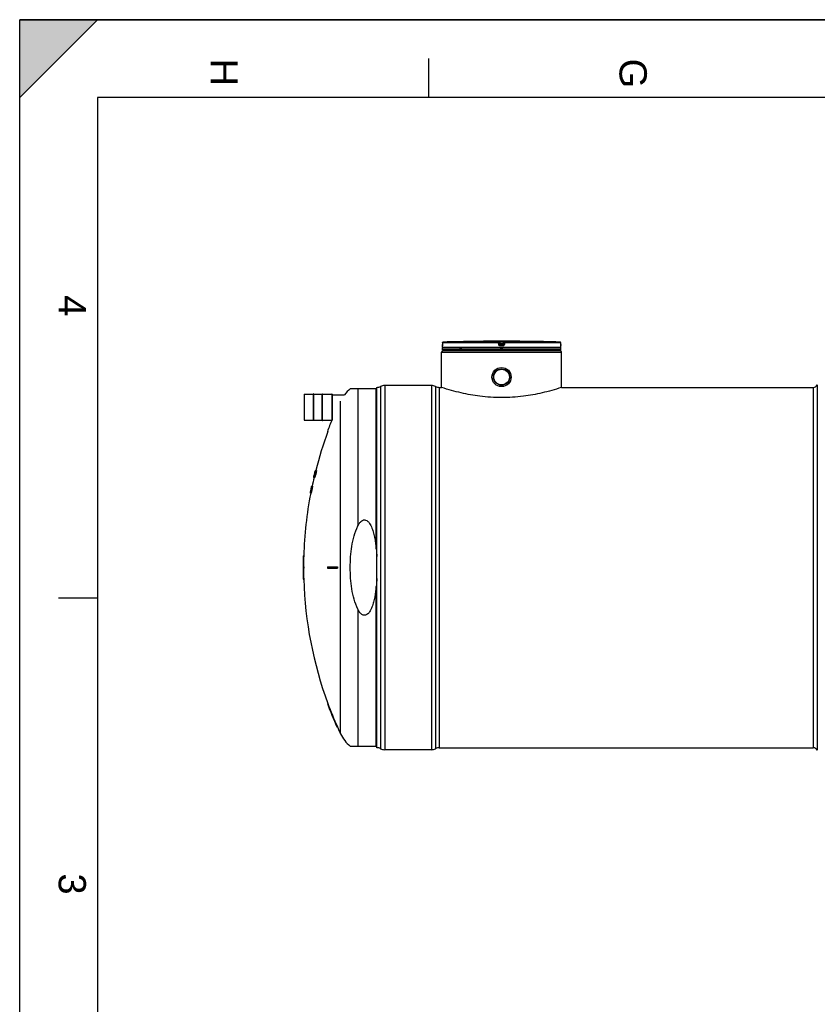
# Model space of a CAD drawing. Header units: millimetres. Extents: x 0 to 420, y 0 to 297.
# Tile 11 of 31: x 0 to 102, y 171 to 297. Entities that reach past the tile are written whole.
import ezdxf

# ---------------------------------------------------------------- set-up
doc = ezdxf.new("R2010")
doc.units = ezdxf.units.MM
doc.header["$LTSCALE"] = 23.1
doc.layers.get('0').update_dxf_attribs({"linetype": 'CONTINUOUS'})
for name, color, linetype in [('01_GLOBAL', 7, 'CONTINUOUS'), ('AXES_REF', 7, 'CONTINUOUS'), ('SURFACES', 7, 'CONTINUOUS')]:
    doc.layers.add(name, color=color, linetype=linetype)
doc.styles.add('TEXTSTYLE_2', font='arial.ttf')

# ---------------------------------------------------------------- blocks, each defined once
blk = doc.blocks.new('MARGEA3_BL0', base_point=(210.000078, 148.5))
at = {"color": 7, "linetype": 'Continuous'}
for p, q in [((10.000078, 297.000001), (0.000078, 287.000001)), ((0.000078, 287.000001), (0.000078, 297.000001)), ((0.000078, 297.000001), (10.000078, 297.000001)), ((10.000078, 297.000001), (0.000078, 287.000001)), ((420.000078, 297.000001), (0.000078, 297.000001)), ((0.000078, 0), (0.000078, 297)), ((0.000078, 296.999914), (420, 296.999914)), ((52.500078, 292.000001), (52.500078, 287.000001)), ((10.000078, 287.000001), (10.000078, 10.000001)), ((410.000078, 287.000001), (10.000078, 287.000001)), ((5.000078, 222.750001), (10.000078, 222.750001))]:
    blk.add_line(p, q, dxfattribs=at)
blk.add_solid([(10.000078, 297.000001), (0.000078, 287.000001), (0.000078, 297.000001)], dxfattribs=at)
at = {"color": 7, "linetype": 'Continuous', "style": 'TEXTSTYLE_2', "oblique": 0.00001872}
for s, p in [('H', (24.500078, 292.000001)), ('G', (77.000078, 292.000001)), ('4', (5.000078, 261.625001)), ('3', (5.000078, 187.375001))]:
    blk.add_text(s, height=3.5, rotation=270, dxfattribs=at).set_placement(p)

msp = doc.modelspace()

# ---------------------------------------------------------------- linework, layer by layer
at = {"color": 7, "linetype": 'Continuous'}
for p, q in [((0, 0), (0, 297)), ((0, 297), (420, 297)), ((54.27, 255.51), (54.27, 255.28)), ((58.76, 255.69), (58.56, 255.69)), ((58.76, 255.69), (58.7, 255.69)), ((58.76, 255.69), (58.76, 255.69)), ((58.76, 255.69), (58.76, 255.69)), ((65.17, 255.69), (64.97, 255.69)), ((64.97, 255.69), (64.97, 255.69)), ((65.01, 255.69), (64.98, 255.69)), ((65.17, 255.69), (65.01, 255.69)), ((69.45, 255.28), (69.45, 255.51)), ((54.26, 254.91), (54.26, 255.11)), ((54.26, 254.61), (54.26, 254.81)), ((69.46, 254.81), (54.26, 254.81)), ((69.46, 254.61), (54.26, 254.61)), ((54.27, 255.28), (54.27, 255.26)), ((54.27, 255.26), (54.27, 255.25)), ((54.27, 255.25), (54.27, 255.23)), ((54.27, 255.23), (54.27, 255.22)), ((54.27, 255.22), (54.27, 255.2)), ((54.27, 255.2), (54.27, 255.19)), ((54.27, 255.19), (54.27, 255.18)), ((54.27, 255.18), (54.27, 255.16)), ((54.27, 255.16), (54.27, 255.15)), ((54.27, 255.15), (54.27, 255.15)), ((54.3, 254.81), (54.3, 254.81)), ((54.36, 254.51), (54.36, 254.61)), ((54.36, 254.51), (69.36, 254.51)), ((69.36, 254.51), (69.36, 254.61)), ((69.42, 254.81), (69.42, 254.81)), ((69.45, 255.26), (69.45, 255.28)), ((69.45, 255.25), (69.45, 255.27)), ((69.45, 255.23), (69.45, 255.25)), ((69.45, 255.22), (69.45, 255.23)), ((69.45, 255.2), (69.45, 255.22)), ((69.45, 255.19), (69.45, 255.21)), ((69.45, 255.18), (69.45, 255.19)), ((69.46, 255.17), (69.45, 255.18)), ((69.46, 255.16), (69.46, 255.17)), ((69.46, 255.14), (69.46, 255.16)), ((69.46, 255.15), (69.46, 255.16)), ((69.46, 255.14), (69.46, 255.15)), ((69.46, 255.13), (69.46, 255.14)), ((69.46, 254.91), (69.46, 255.11)), ((69.46, 254.61), (69.46, 254.81)), ((45.86, 249.6), (42.44, 249.6)), ((45.86, 203.51), (45.86, 249.79)), ((52.86, 250.04), (46.86, 250.04)), ((53.86, 249.79), (54.16, 249.79)), ((54.19, 249.77), (54.16, 249.79)), ((69.56, 249.79), (69.53, 249.77)), ((69.56, 249.79), (101.86, 249.79)), ((36.5, 248.9), (36.5, 245.58)), ((36.51, 248.91), (37.73, 248.91)), ((37.73, 245.53), (37.73, 248.95)), ((37.77, 248.95), (37.73, 248.95)), ((37.77, 245.53), (37.77, 248.95)), ((37.77, 248.91), (38.83, 248.91)), ((38.83, 245.53), (38.83, 248.95)), ((38.83, 248.95), (38.87, 248.95)), ((38.87, 245.53), (38.87, 248.95)), ((38.87, 248.91), (40.09, 248.91)), ((40.1, 248.9), (40.1, 245.58)), ((40.1, 248.84), (41.71, 248.84)), ((36.51, 245.57), (37.73, 245.57)), ((37.77, 245.53), (37.73, 245.53)), ((37.77, 245.57), (38.83, 245.57)), ((38.83, 245.53), (38.87, 245.53)), ((38.87, 245.57), (40.07, 245.57)), ((39.5, 244.1), (39.57, 244.1)), ((37.91, 238.96), (37.9, 238.93)), ((37.9, 238.88), (37.92, 238.96)), ((37.91, 238.96), (37.92, 238.98)), ((37.92, 238.98), (37.91, 238.96)), ((37.92, 238.98), (37.91, 238.96)), ((37.91, 238.97), (37.91, 238.96)), ((37.91, 238.95), (37.91, 238.96)), ((37.91, 238.96), (37.91, 238.95)), ((37.92, 238.96), (37.91, 238.96)), ((37.91, 238.89), (37.93, 238.96)), ((37.91, 238.92), (37.92, 238.96)), ((37.92, 238.96), (37.92, 238.98)), ((37.92, 238.98), (37.92, 238.96)), ((37.93, 238.98), (37.92, 238.98)), ((37.92, 238.98), (37.92, 238.98)), ((37.93, 238.97), (37.92, 238.94)), ((37.92, 238.96), (37.92, 238.95)), ((37.92, 238.96), (37.92, 238.96)), ((37.93, 239.04), (37.93, 239.04)), ((37.94, 239.04), (37.93, 239.04)), ((37.94, 239.02), (37.93, 238.97)), ((37.93, 238.96), (37.94, 239)), ((37.95, 239.1), (37.94, 239.08)), ((37.94, 239.09), (37.94, 239.08)), ((37.94, 239.08), (37.94, 239.07)), ((37.95, 239.08), (37.94, 239.08)), ((37.94, 239.04), (37.94, 239.02)), ((37.94, 239), (37.95, 239.04)), ((37.94, 239), (37.95, 239.04)), ((37.95, 239.02), (37.94, 239.02)), ((37.95, 238.99), (37.94, 238.98)), ((37.95, 238.98), (37.94, 238.98)), ((37.95, 238.96), (37.94, 238.88)), ((37.95, 239.1), (38.12, 239.1)), ((37.97, 239.08), (37.95, 239.08)), ((37.95, 239), (37.95, 238.99)), ((37.95, 239), (37.95, 239)), ((37.98, 238.96), (37.95, 238.96)), ((38, 239.04), (37.97, 239.04)), ((38.01, 239.08), (37.98, 239.08)), ((37.73, 238.22), (37.73, 238.21)), ((37.73, 238.21), (37.73, 238.2)), ((37.73, 238.21), (37.73, 238.21)), ((37.73, 238.2), (37.73, 238.2)), ((37.73, 238.2), (37.73, 238.2)), ((37.9, 238.2), (37.73, 238.2)), ((37.75, 238.28), (37.74, 238.25)), ((37.74, 238.25), (37.74, 238.25)), ((37.75, 238.21), (37.74, 238.21)), ((37.75, 238.27), (37.76, 238.34)), ((37.76, 238.33), (37.75, 238.31)), ((37.75, 238.31), (37.76, 238.33)), ((37.75, 238.31), (37.75, 238.31)), ((37.75, 238.31), (37.75, 238.31)), ((37.75, 238.31), (37.75, 238.31)), ((37.75, 238.31), (37.75, 238.28)), ((37.76, 238.29), (37.75, 238.25)), ((37.76, 238.25), (37.75, 238.25)), ((37.78, 238.43), (37.76, 238.33)), ((37.78, 238.39), (37.76, 238.33)), ((37.76, 238.34), (37.77, 238.37)), ((37.77, 238.36), (37.76, 238.33)), ((37.76, 238.33), (37.77, 238.36)), ((37.76, 238.33), (37.76, 238.31)), ((37.76, 238.33), (37.76, 238.33)), ((37.76, 238.33), (37.76, 238.33)), ((37.77, 238.33), (37.76, 238.29)), ((37.77, 238.33), (37.76, 238.29)), ((37.77, 238.33), (37.76, 238.33)), ((37.76, 238.33), (37.76, 238.33)), ((37.76, 238.31), (37.76, 238.31)), ((37.78, 238.43), (37.77, 238.38)), ((37.77, 238.38), (37.78, 238.43)), ((37.77, 238.37), (37.78, 238.42)), ((37.79, 238.41), (37.77, 238.33)), ((37.77, 238.37), (37.77, 238.38)), ((37.77, 238.38), (37.77, 238.36)), ((37.77, 238.37), (37.77, 238.37)), ((37.77, 238.36), (37.77, 238.37)), ((37.78, 238.33), (37.77, 238.33)), ((37.77, 238.29), (37.77, 238.29)), ((37.77, 238.29), (37.82, 238.29)), ((37.79, 238.44), (37.78, 238.39)), ((37.78, 238.42), (37.79, 238.44)), ((37.79, 238.44), (37.78, 238.43)), ((37.79, 238.44), (37.78, 238.44)), ((37.78, 238.43), (37.78, 238.43)), ((37.78, 238.37), (37.79, 238.43)), ((37.78, 238.39), (37.78, 238.39)), ((37.8, 238.5), (37.79, 238.44)), ((37.79, 238.44), (37.8, 238.44)), ((37.8, 238.41), (37.79, 238.41)), ((37.81, 238.5), (37.8, 238.5)), ((37.83, 238.58), (37.81, 238.5)), ((37.81, 238.48), (37.82, 238.54)), ((37.82, 238.5), (37.81, 238.5)), ((37.83, 238.6), (37.83, 238.6)), ((37.83, 238.6), (37.83, 238.6)), ((37.85, 238.58), (37.83, 238.58)), ((37.86, 238.46), (37.84, 238.46)), ((37.85, 238.71), (37.86, 238.73)), ((37.87, 238.65), (37.85, 238.65)), ((37.86, 238.73), (37.88, 238.81)), ((37.89, 238.73), (37.86, 238.73)), ((37.86, 238.71), (37.86, 238.71)), ((37.86, 238.71), (37.88, 238.71)), ((37.88, 238.69), (37.86, 238.69)), ((37.88, 238.83), (37.87, 238.77)), ((37.88, 238.81), (37.87, 238.79)), ((37.87, 238.79), (37.87, 238.79)), ((37.9, 238.77), (37.87, 238.77)), ((37.87, 238.58), (37.87, 238.58)), ((37.87, 238.58), (37.89, 238.58)), ((37.89, 238.46), (37.87, 238.46)), ((37.89, 238.87), (37.88, 238.81)), ((37.92, 238.83), (37.88, 238.83)), ((37.9, 238.93), (37.89, 238.87)), ((37.9, 238.93), (37.89, 238.89)), ((37.89, 238.87), (37.9, 238.92)), ((37.91, 238.92), (37.89, 238.87)), ((37.89, 238.89), (37.89, 238.87)), ((37.89, 238.87), (37.89, 238.87)), ((37.93, 238.87), (37.89, 238.87)), ((37.91, 238.77), (37.89, 238.71)), ((37.9, 238.71), (37.89, 238.71)), ((37.89, 238.58), (37.92, 238.58)), ((37.9, 238.93), (37.91, 238.95)), ((37.91, 238.95), (37.9, 238.93)), ((37.9, 238.92), (37.9, 238.93)), ((37.9, 238.88), (37.9, 238.89)), ((37.9, 238.88), (37.91, 238.89)), ((37.93, 238.88), (37.9, 238.88)), ((37.9, 238.77), (37.92, 238.85)), ((37.92, 238.95), (37.91, 238.93)), ((37.92, 238.94), (37.91, 238.89)), ((37.91, 238.93), (37.91, 238.92)), ((37.91, 238.93), (37.91, 238.92)), ((37.91, 238.92), (37.91, 238.92)), ((37.91, 238.89), (37.91, 238.92)), ((37.91, 238.89), (37.91, 238.88)), ((37.91, 238.89), (37.91, 238.89)), ((37.91, 238.88), (37.91, 238.89)), ((37.93, 238.85), (37.91, 238.77)), ((37.92, 238.77), (37.91, 238.77)), ((37.93, 238.94), (37.92, 238.94)), ((37.93, 238.94), (37.92, 238.88)), ((37.93, 238.95), (37.93, 238.94)), ((37.93, 238.95), (37.93, 238.94)), ((37.94, 238.94), (37.93, 238.94)), ((37.93, 238.88), (37.94, 238.94)), ((37.94, 238.85), (37.93, 238.85)), ((37.95, 238.88), (37.94, 238.88)), ((37.98, 238.81), (37.97, 238.81)), ((37.35, 236.46), (37.34, 236.41)), ((37.36, 236.48), (37.35, 236.43)), ((37.35, 236.41), (37.36, 236.46)), ((37.36, 236.47), (37.38, 236.56)), ((37.36, 236.48), (37.37, 236.56)), ((37.37, 236.56), (37.36, 236.48)), ((37.36, 236.48), (37.36, 236.48)), ((37.36, 236.46), (37.36, 236.47)), ((37.36, 236.47), (37.36, 236.46)), ((37.36, 236.41), (37.37, 236.46)), ((37.36, 236.41), (37.37, 236.46)), ((37.37, 236.46), (37.36, 236.46)), ((37.37, 236.46), (37.36, 236.42)), ((37.39, 236.64), (37.37, 236.56)), ((37.37, 236.56), (37.37, 236.57)), ((37.37, 236.56), (37.37, 236.57)), ((37.38, 236.57), (37.37, 236.56)), ((37.37, 236.56), (37.37, 236.56)), ((37.38, 236.56), (37.37, 236.56)), ((37.37, 236.47), (37.39, 236.56)), ((37.37, 236.46), (37.37, 236.47)), ((37.37, 236.46), (37.37, 236.46)), ((37.38, 236.46), (37.37, 236.46)), ((37.37, 236.41), (37.38, 236.46)), ((37.4, 236.72), (37.38, 236.62)), ((37.38, 236.62), (37.38, 236.62)), ((37.39, 236.62), (37.38, 236.57)), ((37.4, 236.58), (37.38, 236.58)), ((37.4, 236.46), (37.38, 236.46)), ((37.4, 236.69), (37.39, 236.64)), ((37.4, 236.65), (37.39, 236.65)), ((37.39, 236.62), (37.39, 236.62)), ((37.39, 236.56), (37.4, 236.58)), ((37.39, 236.56), (37.4, 236.58)), ((37.4, 236.56), (37.39, 236.56)), ((37.41, 236.77), (37.4, 236.72)), ((37.42, 236.77), (37.4, 236.71)), ((37.41, 236.71), (37.4, 236.71)), ((37.4, 236.71), (37.4, 236.71)), ((37.4, 236.69), (37.4, 236.69)), ((37.41, 236.46), (37.4, 236.41)), ((37.42, 236.82), (37.41, 236.77)), ((37.41, 236.77), (37.41, 236.77)), ((37.42, 236.77), (37.41, 236.77)), ((37.41, 236.74), (37.42, 236.77)), ((37.41, 236.73), (37.41, 236.74)), ((37.41, 236.73), (37.41, 236.73)), ((37.41, 236.71), (37.41, 236.71)), ((37.42, 236.71), (37.41, 236.71)), ((37.43, 236.58), (37.41, 236.58)), ((37.47, 236.46), (37.41, 236.46)), ((37.43, 236.85), (37.42, 236.82)), ((37.42, 236.77), (37.43, 236.82)), ((37.43, 236.82), (37.42, 236.77)), ((37.42, 236.77), (37.42, 236.77)), ((37.42, 236.71), (37.43, 236.73)), ((37.43, 236.83), (37.44, 236.88)), ((37.43, 236.85), (37.43, 236.82)), ((37.43, 236.82), (37.43, 236.85)), ((37.44, 236.85), (37.43, 236.85)), ((37.43, 236.85), (37.43, 236.85)), ((37.43, 236.83), (37.43, 236.83)), ((37.43, 236.83), (37.43, 236.83)), ((37.43, 236.83), (37.43, 236.83)), ((37.45, 236.83), (37.43, 236.83)), ((37.43, 236.73), (37.45, 236.83)), ((37.43, 236.73), (37.43, 236.73)), ((37.43, 236.73), (37.43, 236.73)), ((37.43, 236.73), (37.43, 236.73)), ((37.45, 236.71), (37.43, 236.71)), ((37.49, 236.56), (37.43, 236.56)), ((37.44, 236.88), (37.46, 236.96)), ((37.46, 236.96), (37.44, 236.89)), ((37.44, 236.89), (37.45, 236.94)), ((37.45, 236.93), (37.44, 236.89)), ((37.44, 236.88), (37.44, 236.89)), ((37.44, 236.89), (37.44, 236.89)), ((37.44, 236.89), (37.44, 236.88)), ((37.44, 236.89), (37.44, 236.88)), ((37.44, 236.89), (37.44, 236.89)), ((37.44, 236.89), (37.44, 236.88)), ((37.44, 236.89), (37.44, 236.89)), ((37.44, 236.88), (37.44, 236.88)), ((37.44, 236.88), (37.44, 236.88)), ((37.45, 236.97), (37.47, 237.04)), ((37.46, 237), (37.45, 236.95)), ((37.45, 236.94), (37.46, 236.98)), ((37.46, 236.98), (37.45, 236.97)), ((37.45, 236.97), (37.45, 236.95)), ((37.45, 236.95), (37.45, 236.93)), ((37.45, 236.95), (37.45, 236.94)), ((37.45, 236.94), (37.45, 236.94)), ((37.45, 236.83), (37.46, 236.88)), ((37.45, 236.83), (37.47, 236.88)), ((37.46, 236.88), (37.45, 236.84)), ((37.45, 236.84), (37.45, 236.83)), ((37.45, 236.84), (37.45, 236.83)), ((37.45, 236.83), (37.45, 236.83)), ((37.47, 237.04), (37.46, 237)), ((37.47, 237.01), (37.46, 236.96)), ((37.46, 236.96), (37.47, 237)), ((37.46, 237), (37.46, 236.99)), ((37.46, 237), (37.46, 237)), ((37.46, 236.99), (37.46, 236.98)), ((37.46, 236.98), (37.46, 236.98)), ((37.47, 236.97), (37.46, 236.95)), ((37.46, 236.96), (37.46, 236.96)), ((37.46, 236.96), (37.46, 236.96)), ((37.47, 236.96), (37.46, 236.89)), ((37.46, 236.95), (37.46, 236.94)), ((37.46, 236.88), (37.47, 236.94)), ((37.47, 236.94), (37.46, 236.94)), ((37.46, 236.89), (37.46, 236.88)), ((37.47, 236.88), (37.46, 236.88)), ((37.48, 236.83), (37.46, 236.83)), ((37.52, 236.73), (37.46, 236.73)), ((37.47, 236.46), (37.46, 236.41)), ((37.47, 237.04), (37.47, 237.01)), ((37.48, 237.04), (37.47, 237.04)), ((37.47, 236.99), (37.47, 237.02)), ((37.47, 237), (37.47, 237.02)), ((37.47, 236.98), (37.47, 236.97)), ((37.47, 236.98), (37.47, 236.98)), ((37.47, 236.98), (37.47, 236.98)), ((37.47, 236.96), (37.47, 236.96)), ((37.48, 236.96), (37.47, 236.96)), ((37.47, 236.88), (37.48, 236.96)), ((37.48, 237.1), (37.48, 237.09)), ((37.58, 237.1), (37.48, 237.1)), ((37.49, 237.08), (37.48, 237.08)), ((37.5, 237.02), (37.48, 237.02)), ((37.49, 236.95), (37.48, 236.94)), ((37.49, 236.95), (37.48, 236.94)), ((37.5, 236.94), (37.48, 236.94)), ((37.49, 236.88), (37.48, 236.83)), ((37.54, 236.83), (37.48, 236.83)), ((37.51, 237.08), (37.49, 237.08)), ((37.5, 236.98), (37.49, 236.98)), ((37.5, 236.98), (37.49, 236.98)), ((37.5, 236.98), (37.49, 236.98)), ((37.51, 236.96), (37.49, 236.88)), ((37.55, 236.88), (37.49, 236.88)), ((37.57, 236.96), (37.51, 236.96)), ((37.59, 237.08), (37.52, 237.08)), ((37.58, 237.02), (37.52, 237.02)), ((37.55, 236.88), (37.54, 236.83)), ((37.57, 236.96), (37.55, 236.88)), ((37.31, 236.21), (37.3, 236.21)), ((37.3, 236.2), (37.3, 236.2)), ((37.4, 236.2), (37.3, 236.2)), ((37.3, 236.2), (37.3, 236.2)), ((37.32, 236.29), (37.31, 236.25)), ((37.32, 236.25), (37.31, 236.25)), ((37.33, 236.35), (37.32, 236.29)), ((37.33, 236.34), (37.32, 236.33)), ((37.33, 236.34), (37.32, 236.33)), ((37.32, 236.27), (37.33, 236.33)), ((37.32, 236.33), (37.32, 236.31)), ((37.32, 236.33), (37.32, 236.33)), ((37.33, 236.33), (37.32, 236.33)), ((37.32, 236.31), (37.33, 236.33)), ((37.32, 236.31), (37.32, 236.29)), ((37.32, 236.31), (37.32, 236.31)), ((37.32, 236.31), (37.32, 236.31)), ((37.32, 236.29), (37.32, 236.3)), ((37.33, 236.29), (37.32, 236.29)), ((37.32, 236.29), (37.32, 236.29)), ((37.34, 236.21), (37.32, 236.21)), ((37.34, 236.4), (37.33, 236.35)), ((37.34, 236.4), (37.33, 236.37)), ((37.33, 236.37), (37.33, 236.36)), ((37.33, 236.37), (37.33, 236.37)), ((37.34, 236.37), (37.33, 236.37)), ((37.33, 236.34), (37.34, 236.37)), ((37.33, 236.36), (37.33, 236.34)), ((37.34, 236.35), (37.33, 236.35)), ((37.33, 236.33), (37.34, 236.34)), ((37.33, 236.33), (37.33, 236.34)), ((37.33, 236.33), (37.33, 236.34)), ((37.33, 236.32), (37.33, 236.31)), ((37.33, 236.32), (37.33, 236.31)), ((37.33, 236.31), (37.33, 236.31)), ((37.34, 236.31), (37.33, 236.31)), ((37.35, 236.27), (37.33, 236.27)), ((37.34, 236.41), (37.34, 236.4)), ((37.34, 236.41), (37.34, 236.4)), ((37.34, 236.4), (37.34, 236.41)), ((37.34, 236.41), (37.34, 236.41)), ((37.35, 236.41), (37.34, 236.41)), ((37.34, 236.34), (37.35, 236.41)), ((37.34, 236.37), (37.34, 236.4)), ((37.34, 236.35), (37.34, 236.35)), ((37.35, 236.35), (37.34, 236.35)), ((37.35, 236.35), (37.36, 236.41)), ((37.36, 236.41), (37.35, 236.33)), ((37.35, 236.33), (37.35, 236.33)), ((37.35, 236.33), (37.35, 236.33)), ((37.36, 236.33), (37.35, 236.33)), ((37.41, 236.21), (37.35, 236.21)), ((37.36, 236.42), (37.36, 236.41)), ((37.36, 236.42), (37.36, 236.41)), ((37.36, 236.41), (37.36, 236.41)), ((37.37, 236.41), (37.36, 236.41)), ((37.36, 236.33), (37.37, 236.41)), ((37.36, 236.35), (37.36, 236.35)), ((37.38, 236.35), (37.36, 236.35)), ((37.36, 236.31), (37.36, 236.31)), ((37.37, 236.31), (37.36, 236.31)), ((37.43, 236.27), (37.36, 236.27)), ((37.4, 236.41), (37.38, 236.33)), ((37.44, 236.33), (37.38, 236.33)), ((37.46, 236.41), (37.4, 236.41)), ((37.46, 236.41), (37.44, 236.33)), ((36.41, 228.15), (36.47, 228.15)), ((36.38, 226.75), (36.47, 226.75)), ((36.38, 226.55), (36.47, 226.55)), ((39.5, 226.75), (40.78, 226.75)), ((39.5, 226.55), (40.78, 226.55)), ((36.41, 225.15), (36.47, 225.15)), ((39.5, 209.2), (39.57, 209.2)), ((40.72, 206.2), (40.78, 206.2)), ((42.44, 203.7), (45.86, 203.7)), ((52.86, 203.26), (46.86, 203.26))]:
    msp.add_line(p, q, dxfattribs=at)
at = {"color": 9, "linetype": 'Continuous'}
for p, q in [((54.27, 255.51), (54.27, 255.51)), ((61.47, 255.51), (54.27, 255.51)), ((54.27, 255.51), (54.27, 255.28)), ((61.47, 255.61), (54.37, 255.61)), ((61.47, 255.61), (61.47, 255.69)), ((61.5, 255.28), (61.47, 255.51)), ((61.57, 255.52), (61.57, 255.6)), ((61.6, 255.37), (61.57, 255.6)), ((61.6, 255.3), (61.57, 255.52)), ((61.67, 255.69), (61.67, 255.59)), ((61.67, 255.69), (61.86, 255.69)), ((61.7, 255.39), (61.67, 255.59)), ((62.05, 255.59), (61.67, 255.59)), ((61.86, 255.69), (62.05, 255.69)), ((62.05, 255.59), (62.02, 255.39)), ((62.05, 255.69), (62.05, 255.59)), ((62.15, 255.6), (62.12, 255.37)), ((62.15, 255.52), (62.12, 255.3)), ((62.15, 255.6), (62.15, 255.52)), ((62.25, 255.51), (62.23, 255.28)), ((62.25, 255.69), (62.25, 255.61)), ((69.35, 255.61), (62.25, 255.61)), ((69.45, 255.51), (62.25, 255.51)), ((64.97, 255.69), (64.97, 255.69)), ((69.45, 255.51), (69.45, 255.51)), ((69.45, 255.28), (69.45, 255.51)), ((54.26, 255.11), (54.26, 255.11)), ((69.46, 254.91), (54.26, 254.91)), ((54.27, 255.28), (54.27, 255.28)), ((54.3, 254.81), (54.33, 254.81)), ((56.47, 254.81), (56.74, 254.81)), ((61.6, 255.37), (61.6, 255.3)), ((61.6, 255.37), (61.6, 255.37)), ((61.7, 255.39), (61.7, 255.21)), ((62.02, 255.39), (61.7, 255.39)), ((62.02, 255.29), (61.7, 255.29)), ((61.7, 255.29), (61.7, 255.29)), ((61.86, 255.21), (61.7, 255.21)), ((61.86, 255.11), (61.7, 255.11)), ((61.7, 254.81), (62.02, 254.81)), ((62.02, 255.21), (61.86, 255.21)), ((62.03, 255.11), (61.86, 255.11)), ((62.02, 255.21), (62.02, 255.39)), ((62.02, 255.29), (62.02, 255.29)), ((62.12, 255.3), (62.12, 255.37)), ((62.12, 255.37), (62.12, 255.37)), ((69.39, 254.81), (69.42, 254.81)), ((69.45, 255.28), (69.45, 255.28)), ((69.46, 255.11), (69.46, 255.11)), ((43.41, 249.6), (43.41, 232)), ((45.76, 229.06), (45.76, 249.6)), ((46.33, 249.9), (46.33, 203.39)), ((46.86, 250.04), (46.86, 203.26)), ((52.86, 250.04), (52.86, 203.26)), ((53.39, 249.9), (53.39, 203.39)), ((53.86, 249.79), (53.86, 203.51)), ((36.51, 248.91), (36.51, 245.57)), ((40.09, 248.91), (40.09, 245.57)), ((45.76, 203.7), (45.76, 224.23)), ((43.41, 221.3), (43.41, 203.7))]:
    msp.add_line(p, q, dxfattribs=at)
at = {"color": 7, "linetype": 'Continuous'}
for points in [[(58.7, 255.69), (58.64, 255.69), (58.63, 255.69)], [(54.27, 255.15), (54.27, 255.14), (54.27, 255.14), (54.27, 255.13), (54.27, 255.13), (54.27, 255.13), (54.27, 255.13), (54.27, 255.13), (54.27, 255.13)], [(69.46, 255.13), (69.46, 255.13), (69.46, 255.13), (69.46, 255.12), (69.46, 255.12), (69.46, 255.13), (69.46, 255.13), (69.46, 255.13), (69.46, 255.13), (69.46, 255.13), (69.46, 255.13)]]:
    msp.add_lwpolyline(points, dxfattribs=at)
for radius in [1.23, 1.05]:
    msp.add_circle((61.86, 251.11), radius, dxfattribs=at)
for centre, radius, start, end in [((54.37, 255.51), 0.1, 91.4864, 179.6289), ((61.86, -33.15), 288.85, 90.6555, 91.4864), ((61.86, -33.14), 288.85, 89.3842, 90.6158), ((61.86, -33.14), 288.85, 88.5136, 89.3445), ((69.35, 255.51), 0.1, 0.4714, 88.5097), ((54.36, 255.11), 0.1, 162.8745, 180), ((54.36, 254.91), 0.1, 180, 235.7356), ((54.33, 254.81), 0.026, 148.6217, 180), ((69.36, 254.91), 0.1, 304.2644, 360), ((69.4, 254.81), 0.026, 0, 31.3783), ((69.36, 255.11), 0.1, 0, 17.1257), ((45.36, 246.05), 4.6, 129.4897, 142.565), ((45.86, 250.79), 1, 270, 298.0725), ((46.86, 248.91), 1.12, 90, 118.0725), ((52.86, 248.91), 1.12, 61.9275, 90), ((53.86, 250.79), 1, 241.9275, 270), ((36.51, 248.9), 0.01, 90, 180), ((40.09, 248.9), 0.01, 0, 90), ((36.51, 245.58), 0.01, 180, 270), ((86.79, 226.65), 50.41, 157.8597, 159.746), ((86.79, 226.65), 50.35, 159.7208, 165.6832), ((86.79, 226.65), 50.3, 165.6688, 166.7245), ((86.79, 226.65), 50.33, 165.6787, 166.2853), ((86.79, 226.65), 50.24, 165.6513, 166.7084), ((63.71, 232.15), 26.68, 165.0407, 165.1656), ((63.59, 232.67), 26.44, 166.0715, 166.1957), ((43.17, 237.95), 5.34, 168.9065, 169.1157), ((48.51, 236.47), 10.89, 166.2033, 166.3416), ((54.33, 234.07), 17.11, 163.3076, 163.4289), ((48.67, 236.02), 11.15, 164.1153, 164.3197), ((56.58, 234.84), 19.1, 167.1856, 167.3035), ((53.82, 235.85), 16.17, 168.8387, 168.977), ((41.22, 238.05), 3.43, 162.1988, 162.5343), ((39.96, 238.77), 2.03, 170.7516, 171.2995), ((48.84, 235.63), 11.41, 162.4104, 162.6122), ((63.43, 233.57), 26.04, 167.8811, 168.0534), ((39.92, 238.85), 1.97, 175.5308, 176.0889), ((39.22, 238.48), 1.39, 153.8023, 154.6812), ((66.78, 230.4), 30.05, 163.1726, 163.4737), ((48.32, 237.22), 10.51, 169.8273, 170.0394), ((86.79, 226.65), 50.31, 165.8305, 166.0103), ((39.35, 239.04), 1.38, 177.542, 178.3392), ((67.7, 229.88), 31.05, 162.7427, 163.0015), ((86.79, 226.65), 50.35, 166.7378, 168.0205), ((51.57, 235.27), 14.15, 167.7512, 167.9891), ((48.36, 235.62), 10.95, 166.0789, 166.2509), ((39.91, 237.48), 2.29, 161.2836, 161.7883), ((39.75, 237.88), 2.04, 170.5414, 170.9952), ((86.79, 226.65), 50.39, 166.637, 166.7489), ((48.51, 235.23), 11.17, 164.3115, 164.5154), ((40.93, 237.54), 3.27, 166.0301, 166.3391), ((41.04, 237.28), 3.44, 162.2954, 162.6299), ((60.98, 232.07), 24.03, 163.8021, 164.9845), ((60.61, 232.08), 23.67, 164.0491, 164.7809), ((54.05, 233.95), 16.86, 164.8267, 164.9615), ((86.79, 226.65), 50.37, 166.6308, 166.7428), ((86.79, 226.65), 50.39, 166.3918, 166.5038), ((86.79, 226.65), 50.39, 166.4149, 166.4821), ((86.79, 226.65), 50.41, 166.0595, 166.3957), ((86.79, 226.65), 50.34, 166.4216, 166.7353), ((86.79, 226.65), 50.33, 166.4199, 166.7337), ((53.8, 235.17), 16.34, 167.9571, 168.0944), ((86.79, 226.65), 50.3, 165.8509, 166.7265), ((48.33, 236.36), 10.74, 167.6836, 167.8926), ((63.42, 232.95), 26.2, 167.4152, 167.5868), ((40.92, 238.05), 3.14, 169.5455, 169.8414), ((40.9, 238.08), 3.12, 170.4008, 170.7578), ((63.48, 232.71), 26.32, 166.8174, 166.9473), ((86.79, 226.65), 50.36, 166.293, 166.4275), ((60.7, 232.05), 23.76, 163.7228, 164.0494), ((48.3, 236.55), 10.66, 168.4186, 168.6286), ((53.89, 235.14), 16.43, 167.241, 167.3779), ((43.12, 237.68), 5.36, 168.6429, 168.8473), ((39.86, 238.41), 2.02, 171.3119, 171.8602), ((66.69, 230.42), 29.95, 163.4735, 164.1988), ((66.55, 230.39), 29.83, 163.3336, 164.0618), ((86.79, 226.65), 50.4, 165.9466, 166.0363), ((86.79, 226.65), 50.4, 165.9686, 166.0135), ((86.79, 226.65), 50.32, 166.2824, 166.417), ((86.79, 226.65), 50.34, 165.8603, 166.287), ((86.79, 226.65), 50.37, 165.937, 165.9819), ((86.79, 226.65), 50.37, 165.9357, 165.9806), ((67.67, 229.83), 31.02, 162.9199, 163.1787), ((86.79, 226.65), 50.4, 168.7452, 168.8339), ((86.79, 226.65), 50.4, 168.7449, 168.8336), ((72.36, 229.98), 35.59, 169.5117, 169.6976), ((85.56, 227.05), 49.11, 168.8155, 168.9496), ((59.89, 232.19), 22.94, 169.0187, 169.2135), ((72.33, 230.37), 35.47, 170.1117, 170.2966), ((53.38, 233.65), 16.27, 169.5512, 169.6655), ((85.04, 226.7), 48.65, 168.3062, 168.4198), ((86.79, 226.65), 50.4, 168.4556, 168.6555), ((86.79, 226.65), 50.4, 168.4774, 168.6329), ((86.79, 226.65), 50.41, 168.5016, 168.5904), ((38.8, 236.41), 1.43, 171.6264, 172.4003), ((85.56, 227.18), 49.06, 168.9607, 169.0973), ((85.03, 227.33), 48.52, 169.0298, 169.145), ((72.55, 228.41), 36.05, 167.0934, 167.2806), ((86.79, 226.65), 50.38, 168.4517, 168.6517), ((56.21, 232.54), 19.26, 167.487, 167.662), ((44.63, 235.41), 7.34, 170.2167, 170.5198), ((42.78, 235.45), 5.52, 166.6667, 167.0066), ((86.79, 226.65), 50.38, 168.4506, 168.6506), ((86.79, 226.65), 50.38, 168.4746, 168.6301), ((85.56, 226.52), 49.17, 168.2021, 168.3388), ((85.56, 226.74), 49.18, 168.1584, 168.2923), ((85.04, 226.83), 48.65, 168.1422, 168.2574), ((86.79, 226.65), 50.37, 168.472, 168.6276), ((85.04, 226.54), 48.66, 168.1188, 168.234), ((72.54, 229.11), 35.94, 167.4157, 167.5994), ((86.79, 226.65), 50.41, 168.2797, 168.3242), ((86.79, 226.65), 50.4, 168.2788, 168.3232), ((86.79, 226.65), 50.4, 168.2785, 168.3229), ((85.56, 226.6), 49.18, 168.0031, 168.14), ((85.04, 226.67), 48.66, 167.9574, 168.0726), ((85.04, 227.3), 48.53, 168.6826, 168.7967), ((86.79, 226.65), 50.35, 168.4441, 168.6442), ((86.79, 226.65), 50.35, 168.4674, 168.623), ((85.56, 227.27), 49.02, 168.7525, 168.8893), ((39.48, 236.67), 2.05, 170.6691, 171.2112), ((72.59, 228.72), 36.06, 166.8148, 167.0022), ((85.03, 227.46), 48.47, 168.8558, 168.9711), ((51.53, 233.58), 14.47, 166.0115, 166.2458), ((48.06, 234.72), 10.84, 167.4664, 167.6736), ((48.06, 234.74), 10.84, 167.5477, 167.7551), ((47.96, 235.1), 10.66, 169.3076, 169.517), ((63.05, 232.38), 25.98, 169.7112, 169.836), ((39.65, 236.27), 2.29, 161.5439, 162.0106), ((39.46, 236.83), 1.99, 175.0747, 175.6267), ((53.39, 234.28), 16.15, 170.3723, 170.5101), ((85.04, 226.54), 48.6, 168.1045, 168.2198), ((38.57, 236.8), 1.13, 164.9984, 166.0004), ((38.53, 236.94), 1.06, 171.4306, 172.4776), ((38.95, 236.72), 1.51, 165.9122, 166.5345), ((51.21, 234.79), 13.91, 170.5419, 170.7818), ((63.39, 230.61), 26.67, 166.0984, 166.2255), ((72.38, 230.68), 35.44, 169.8259, 170.0145), ((39.05, 236.54), 1.65, 160.1708, 160.8758), ((38.89, 237.01), 1.39, 176.373, 177.161), ((53.85, 232.59), 16.94, 164.9658, 165.0889), ((86.79, 226.65), 50.29, 168.4301, 168.6305), ((51.68, 233.16), 14.7, 164.5402, 164.7724), ((39.79, 236.05), 2.48, 157.4186, 157.8283), ((39.48, 236.99), 1.97, 179.7551, 180.3109), ((53.33, 234.68), 15.99, 171.7411, 171.8797), ((39.18, 236.33), 1.82, 155.3363, 155.9966), ((63, 232.81), 25.83, 170.6167, 170.7458), ((38.91, 237.14), 1.39, 182.0022, 182.7917), ((51.15, 235.18), 13.76, 172.0662, 172.3076), ((85.04, 227.46), 48.41, 168.8423, 168.9578), ((63.03, 232.81), 25.8, 170.6052, 170.7345), ((38.97, 237.14), 1.39, 182.0047, 182.7952), ((51.2, 235.18), 13.74, 172.0564, 172.2981), ((86.79, 226.65), 50.35, 169.0656, 178.2927), ((86.79, 226.65), 50.41, 168.968, 169.0789), ((47.92, 233.92), 10.86, 167.6048, 167.8115), ((47.81, 234.29), 10.69, 169.4431, 169.6519), ((40.49, 235.45), 3.27, 166.5785, 166.9229), ((40.41, 235.68), 3.15, 170.2495, 170.5434), ((53.36, 233.23), 16.34, 169.1986, 169.3353), ((51.07, 234.07), 13.92, 170.8945, 171.1339), ((38.87, 235.66), 1.65, 160.4616, 161.1665), ((38.71, 236.13), 1.4, 176.64, 177.4255), ((39.42, 235.78), 2.16, 165.8572, 166.3803), ((51.39, 232.86), 14.46, 166.364, 166.5981), ((53.28, 233.74), 16.15, 170.7067, 170.8214), ((63.19, 230.49), 26.5, 167.279, 167.4063), ((39.51, 235.6), 2.29, 161.8323, 162.3358), ((39.32, 236.15), 2, 175.4455, 175.9046), ((53.59, 232.49), 16.7, 166.6269, 166.7619), ((51.01, 234.45), 13.78, 172.4173, 172.6582), ((39.01, 235.46), 1.82, 155.6238, 156.2847), ((38.74, 236.27), 1.4, 182.2492, 183.0355), ((62.9, 232.24), 25.87, 170.9066, 171.0354), ((51.54, 232.44), 14.68, 164.8913, 165.1233), ((53.22, 234.14), 16.01, 172.0751, 172.2097), ((63.3, 230.05), 26.67, 166.383, 166.5099), ((39.65, 235.37), 2.47, 157.7025, 158.1817), ((39.34, 236.31), 1.98, 180.0228, 180.577), ((53.74, 232.06), 16.92, 165.2968, 165.4309), ((39.06, 235.46), 1.82, 155.5971, 156.2586), ((51.59, 232.44), 14.67, 164.8734, 165.1057), ((63.33, 230.05), 26.64, 166.3667, 166.4938), ((86.79, 226.65), 50.41, 178.2948, 179.8863), ((86.79, 226.65), 50.35, 178.2927, 179.8862), ((86.79, 226.65), 50.41, 179.8863, 180.1137), ((86.79, 226.65), 50.41, 180.1137, 181.7052), ((86.79, 226.65), 50.38, 179.8863, 180.1137), ((86.79, 226.65), 50.35, 180.1138, 181.7073), ((86.79, 226.65), 50.32, 179.8861, 180.1139), ((86.79, 226.65), 47.29, 179.8788, 180.1212), ((86.79, 226.65), 46.07, 179.8756, 180.1244), ((86.79, 226.65), 46.01, 179.8755, 180.1245), ((86.79, 226.65), 50.35, 181.7073, 200.2792), ((86.79, 226.65), 50.41, 200.254, 203.9349), ((86.79, 226.65), 50.35, 200.2792, 203.9652), ((86.79, 226.65), 50.35, 203.9651, 205.0919), ((45.36, 207.25), 4.6, 205.0919, 230.5103), ((45.86, 202.51), 1, 61.9275, 90), ((46.86, 204.38), 1.12, 241.9275, 270), ((52.86, 204.38), 1.12, 270, 298.0725), ((53.86, 202.51), 1, 90, 118.0725)]:
    msp.add_arc(centre, radius, start, end, dxfattribs=at)
at = {"color": 9, "linetype": 'Continuous'}
for centre, radius, start, end in [((54.37, 255.5), 0.104, 112.0165, 113.769), ((54.37, 255.5), 0.104, 106.6749, 112.0212), ((54.37, 255.51), 0.102, 102.7775, 106.6743), ((54.37, 255.51), 0.0996, 99.3134, 102.7775), ((54.37, 255.51), 0.0951, 91.5404, 99.3514), ((69.35, 255.51), 0.0951, 80.773, 88.4616), ((69.35, 255.51), 0.101, 73.5209, 79.0707), ((69.35, 255.51), 0.099, 79.0843, 80.8147), ((69.35, 255.5), 0.104, 65.3471, 71.9745), ((69.35, 255.5), 0.103, 71.9797, 73.5335), ((69.35, 255.5), 0.103, 58.802, 65.3574), ((50.85, 255.3), 3.42, 357.8524, 359.726), ((62.69, 247.49), 7.96, 97.1155, 97.4749), ((61.04, 247.49), 7.96, 82.5251, 82.8845), ((72.92, 255.3), 3.47, 180.2832, 182.0532)]:
    msp.add_arc(centre, radius, start, end, dxfattribs=at)
for points in [[(54.27, 255.51), (54.27, 255.54), (54.3, 255.58), (54.33, 255.6)], [(61.47, 255.69), (61.52, 255.69), (61.57, 255.64), (61.57, 255.6)], [(61.47, 255.61), (61.52, 255.61), (61.57, 255.56), (61.57, 255.52)], [(62.25, 255.69), (62.21, 255.69), (62.16, 255.64), (62.15, 255.6)], [(62.15, 255.52), (62.16, 255.56), (62.21, 255.61), (62.25, 255.61)], [(69.45, 255.51), (69.45, 255.54), (69.43, 255.58), (69.4, 255.59)], [(61.7, 255.21), (61.66, 255.21), (61.61, 255.25), (61.6, 255.3)], [(62.12, 255.3), (62.12, 255.25), (62.07, 255.21), (62.02, 255.21)]]:
    msp.add_open_spline(points, degree=3, dxfattribs=at)
for points, knots in [([(61.47, 255.51), (61.47, 255.53), (61.48, 255.56), (61.46, 255.6), (61.47, 255.61)], [0, 0, 0, 0, 0.696676, 1, 1, 1, 1]), ([(61.47, 255.69), (61.47, 255.69), (61.5, 255.68), (61.54, 255.69), (61.6, 255.69), (61.65, 255.69), (61.67, 255.69)], [0, 0, 0, 0, 0.076793, 0.294399, 0.618544, 1, 1, 1, 1]), ([(61.47, 255.51), (61.49, 255.51), (61.53, 255.51), (61.56, 255.52), (61.57, 255.52), (61.57, 255.52)], [0, 0, 0, 0, 0.702528, 0.921269, 1, 1, 1, 1]), ([(61.57, 255.6), (61.57, 255.6), (61.59, 255.59), (61.61, 255.6), (61.65, 255.59), (61.67, 255.59)], [0, 0, 0, 0, 0.078331, 0.297814, 1, 1, 1, 1]), ([(62.05, 255.69), (62.07, 255.69), (62.12, 255.69), (62.19, 255.69), (62.22, 255.68), (62.25, 255.69), (62.25, 255.69)], [0, 0, 0, 0, 0.380898, 0.704707, 0.922316, 1, 1, 1, 1]), ([(62.05, 255.59), (62.07, 255.59), (62.11, 255.6), (62.13, 255.59), (62.15, 255.6), (62.15, 255.6)], [0, 0, 0, 0, 0.703406, 0.922256, 1, 1, 1, 1]), ([(62.25, 255.51), (62.23, 255.51), (62.19, 255.51), (62.17, 255.52), (62.15, 255.52), (62.15, 255.52)], [0, 0, 0, 0, 0.702528, 0.921269, 1, 1, 1, 1]), ([(62.25, 255.51), (62.25, 255.53), (62.25, 255.56), (62.26, 255.6), (62.25, 255.61)], [0, 0, 0, 0, 0.696676, 1, 1, 1, 1]), ([(54.27, 255.17), (54.27, 255.16), (54.26, 255.14), (54.27, 255.11), (54.26, 255.11)], [0, 0, 0, 0, 0.737028, 1, 1, 1, 1]), ([(54.26, 255.11), (54.26, 255.11), (54.26, 255.12), (54.26, 255.12), (54.27, 255.13)], [0, 0, 0, 0, 0.497733, 1, 1, 1, 1]), ([(61.5, 255.28), (61.52, 255.29), (61.55, 255.29), (61.59, 255.29), (61.6, 255.3), (61.6, 255.3)], [0, 0, 0, 0, 0.703014, 0.921451, 1, 1, 1, 1]), ([(61.7, 255.11), (61.65, 255.11), (61.55, 255.14), (61.5, 255.24), (61.5, 255.28)], [0, 0, 0, 0, 0.499748, 1, 1, 1, 1]), ([(61.65, 255.38), (61.64, 255.38), (61.63, 255.37), (61.6, 255.38), (61.6, 255.37)], [0, 0, 0, 0, 0.731988, 1, 1, 1, 1]), ([(61.7, 255.11), (61.7, 255.13), (61.7, 255.16), (61.69, 255.2), (61.7, 255.21)], [0, 0, 0, 0, 0.697837, 1, 1, 1, 1]), ([(62.03, 255.11), (62.03, 255.13), (62.02, 255.16), (62.03, 255.2), (62.02, 255.21)], [0, 0, 0, 0, 0.697838, 1, 1, 1, 1]), ([(62.23, 255.28), (62.22, 255.24), (62.17, 255.14), (62.07, 255.11), (62.03, 255.11)], [0, 0, 0, 0, 0.498891, 1, 1, 1, 1]), ([(62.12, 255.37), (62.12, 255.38), (62.1, 255.37), (62.08, 255.38), (62.07, 255.38)], [0, 0, 0, 0, 0.268012, 1, 1, 1, 1]), ([(62.23, 255.28), (62.2, 255.29), (62.17, 255.29), (62.14, 255.29), (62.12, 255.3), (62.12, 255.3)], [0, 0, 0, 0, 0.703014, 0.921451, 1, 1, 1, 1]), ([(69.46, 255.11), (69.45, 255.11), (69.46, 255.14), (69.46, 255.16), (69.45, 255.18)], [0, 0, 0, 0, 0.262647, 1, 1, 1, 1]), ([(69.46, 255.11), (69.46, 255.11), (69.46, 255.12), (69.46, 255.12), (69.46, 255.13)], [0, 0, 0, 0, 0.497732, 1, 1, 1, 1])]:
    msp.add_open_spline(points, degree=3, knots=knots, dxfattribs=at)
at = {"color": 7, "linetype": 'Continuous'}
for points in [[(61.6, 255.37), (61.61, 255.33), (61.66, 255.29), (61.7, 255.29)], [(62.12, 255.37), (62.11, 255.33), (62.07, 255.29), (62.02, 255.29)], [(45.76, 229.06), (45.79, 228.72), (45.83, 228.38), (45.86, 228.05)], [(45.86, 225.24), (45.83, 224.91), (45.79, 224.57), (45.76, 224.23)]]:
    msp.add_open_spline(points, degree=3, dxfattribs=at)
for points, knots in [([(69.53, 249.77), (68.72, 249.5), (67.11, 249.05), (64.54, 248.58), (61.86, 248.41), (59.18, 248.58), (56.62, 249.05), (55.01, 249.5), (54.19, 249.77)], [0, 0, 0, 0, 0.164709, 0.320572, 0.5, 0.679428, 0.835291, 1, 1, 1, 1]), ([(43.41, 232), (43.46, 232.1), (43.57, 232.3), (43.78, 232.57), (44.01, 232.74), (44.24, 232.78), (44.47, 232.75), (44.71, 232.59), (45, 232.24), (45.24, 231.72), (45.44, 231.07), (45.63, 230.18), (45.72, 229.51), (45.76, 229.06)], [0, 0, 0, 0, 0.062577, 0.12508, 0.187262, 0.218457, 0.249646, 0.311758, 0.374246, 0.499227, 0.6244, 0.749612, 1, 1, 1, 1]), ([(43.41, 221.3), (43.21, 221.71), (42.9, 222.57), (42.53, 224.36), (42.37, 226.65), (42.53, 228.93), (42.9, 230.72), (43.21, 231.58), (43.41, 232)], [0, 0, 0, 0, 0.124965, 0.250021, 0.5, 0.749979, 0.875035, 1, 1, 1, 1]), ([(45.76, 224.23), (45.72, 223.78), (45.63, 223.11), (45.44, 222.22), (45.24, 221.57), (45, 221.05), (44.71, 220.7), (44.47, 220.54), (44.24, 220.51), (44.01, 220.55), (43.78, 220.72), (43.57, 220.99), (43.46, 221.19), (43.41, 221.3)], [0, 0, 0, 0, 0.250388, 0.3756, 0.500773, 0.625755, 0.688243, 0.750355, 0.781543, 0.812738, 0.87492, 0.937423, 1, 1, 1, 1])]:
    msp.add_open_spline(points, degree=3, knots=knots, dxfattribs=at)
at = {"layer": '01_GLOBAL', "color": 7, "linetype": 'Continuous'}
for p, q in [((54.16, 249.79), (54.16, 254.31)), ((54.36, 254.51), (69.36, 254.51)), ((69.56, 249.79), (69.56, 254.31))]:
    msp.add_line(p, q, dxfattribs=at)
at = {"layer": '01_GLOBAL', "color": 9, "linetype": 'Continuous'}
msp.add_line((54.16, 254.31), (69.56, 254.31), dxfattribs=at)
at = {"layer": '01_GLOBAL', "color": 7, "linetype": 'Continuous'}
for centre, start, end in [((54.36, 254.31), 90, 180), ((69.36, 254.31), 0, 90)]:
    msp.add_arc(centre, 0.2, start, end, dxfattribs=at)
at = {"layer": 'AXES_REF', "color": 9, "linetype": 'Continuous'}
for p, q in [((101.86, 249.79), (101.86, 203.51)), ((102.39, 250.1), (102.39, 203.19)), ((41.2, 205.29), (41.2, 248))]:
    msp.add_line(p, q, dxfattribs=at)
at = {"layer": 'AXES_REF', "color": 7, "linetype": 'Continuous'}
msp.add_line((53.86, 203.51), (101.86, 203.51), dxfattribs=at)
for radius in [1.05, 1]:
    msp.add_circle((61.86, 251.11), radius, dxfattribs=at)
for centre, start, end in [((101.86, 250.39), 270, 331.9275), ((101.86, 202.91), 28.0725, 90)]:
    msp.add_arc(centre, 0.6, start, end, dxfattribs=at)
at = {"layer": 'SURFACES', "color": 7, "linetype": 'Continuous'}
for start, end in [(165.7214, 165.8353), (166.6197, 166.7302)]:
    msp.add_arc((86.79, 226.65), 50.41, start, end, dxfattribs=at)

# ---------------------------------------------------------------- block references
at = {"color": 7, "linetype": 'Continuous'}
msp.add_blockref('MARGEA3_BL0', (210, 148.5), dxfattribs=at)

doc.saveas('drawing.dxf')
